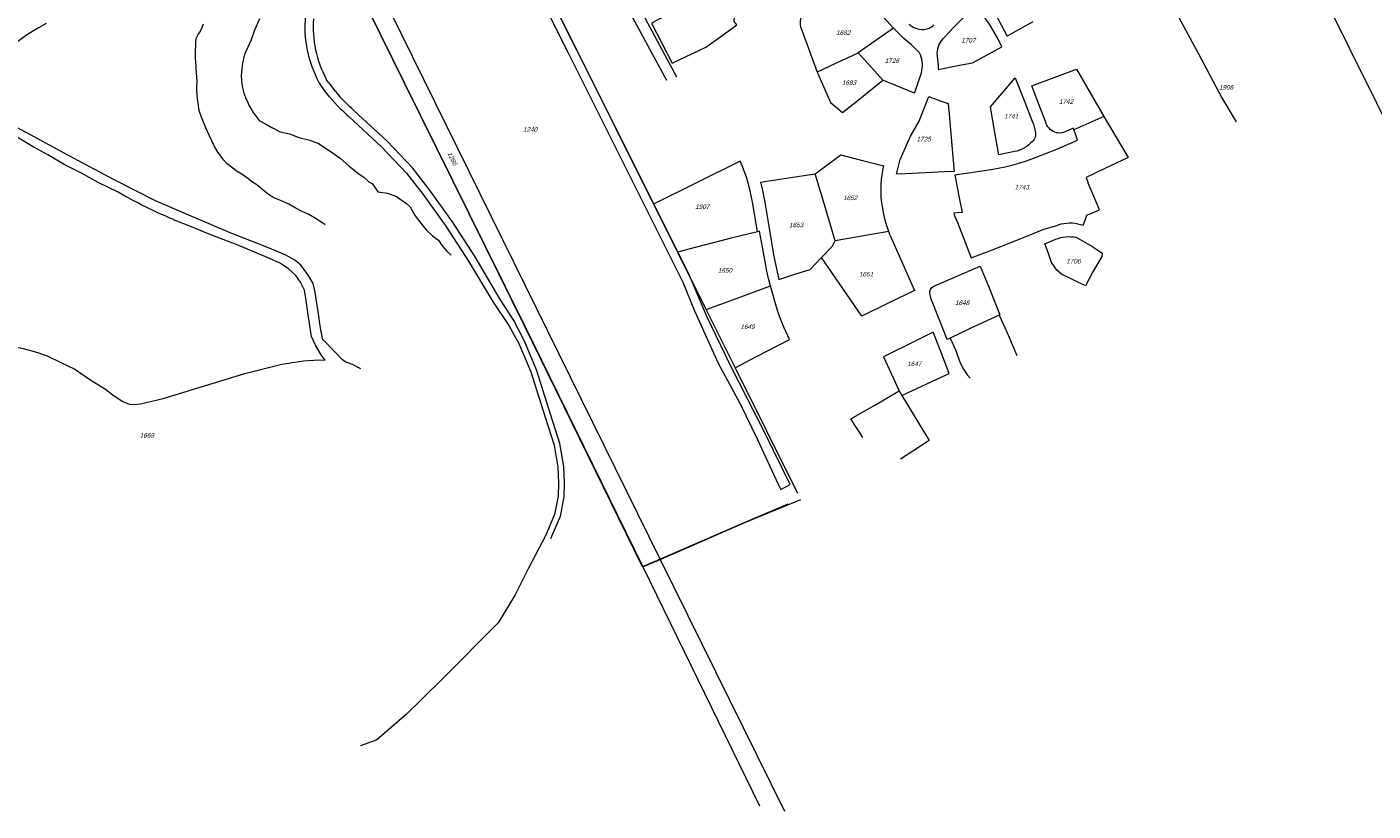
# Model space of a CAD drawing. Header units: metres. Extents: x 172462 to 175458, y 452773 to 455615.
# Tile 10 of 45: x 174014 to 174455, y 453146 to 453403. Entities that reach past the tile are written whole.
import ezdxf
from ezdxf.enums import TextEntityAlignment as Align

# ---------------------------------------------------------------- set-up
doc = ezdxf.new("R2010")
doc.units = ezdxf.units.M
doc.header["$MEASUREMENT"] = 0
doc.layers.add('BGT Ondergrond', color=7, linetype='Continuous', lineweight=0)
doc.layers.add('DKK ondergrond', color=7, linetype='Continuous', lineweight=0)
doc.styles.add('Style-arial I 0.26180', font='arial.shx', dxfattribs={"oblique": 15})

msp = doc.modelspace()

# ---------------------------------------------------------------- linework, layer by layer
at = {"layer": 'BGT Ondergrond', "color": 7, "linetype": 'Continuous', "lineweight": 0, "flags": 128}
for points in [[(174131.99, 453514), (174160.71, 453455.85), (174191.79, 453393.87), (174229.14, 453319.23), (174232.99, 453309.89), (174240.74, 453292.71), (174247.96, 453279.43), (174253.64, 453267.8), (174260.3, 453253.35), (174261.29, 453251.35)], [(174263.49, 453246.63), (174249.41, 453240.54), (174215.98, 453226.02), (174177.45, 453304.76), (174164.49, 453330.86), (174137.86, 453384.67), (174087.81, 453486.33)], [(174261.29, 453251.35), (174264.3, 453253.06), (174256.09, 453269.7), (174244.64, 453292.15), (174237.07, 453307.97), (174231.11, 453321.99), (174194.47, 453395.22), (174163.4, 453457.19), (174153.98, 453476.26)], [(174200.87, 453435.26), (174201.6, 453433.9), (174227.12, 453386.5)], [(174198.04, 453433.07), (174198.31, 453432.58), (174223.82, 453385.4)], [(174390.12, 453408.56), (174398.76, 453392.55), (174405.7, 453379.63), (174410.38, 453371.71)], [(174090.56, 453405.46), (174088.89, 453401.75), (174087.81, 453398.55), (174085.64, 453393.84), (174084.96, 453390.93), (174084.58, 453386.93), (174084.7, 453384.04), (174085.32, 453381.44), (174085.93, 453379.75), (174086.63, 453378.25), (174087.04, 453377.25), (174088.46, 453374.76), (174090.37, 453372.18), (174092.48, 453371.09), (174094.58, 453369.9), (174097.29, 453368.52), (174100.39, 453367.84), (174103.4, 453366.66), (174107, 453365.78), (174109.81, 453364.7), (174114.02, 453361.93), (174116.93, 453359.85), (174119.75, 453357.37), (174122.76, 453354.89), (174124.67, 453353.6), (174126.28, 453352.11), (174127.38, 453351.52), (174128.39, 453350.13), (174129.3, 453348.83), (174132.5, 453348.35), (174135.4, 453347.27), (174138.72, 453344.99), (174139.92, 453343.9), (174141.54, 453341.01), (174143.76, 453338.03), (174145.27, 453336.24), (174147.18, 453334.45), (174149.18, 453332.97), (174150.3, 453331.17), (174151.81, 453329.48), (174153.31, 453328.09)], [(174020.62, 453403.92), (174018.13, 453402.51), (174014.54, 453400.29), (174011.36, 453398.07)], [(174112.06, 453337.98), (174110.58, 453339.02), (174108.57, 453340.31), (174106.66, 453341.39), (174104.26, 453342.48), (174102.25, 453343.57), (174100.15, 453344.75), (174097.74, 453345.84), (174095.24, 453346.92), (174093.43, 453347.91), (174091.72, 453349.4), (174089.71, 453351.08), (174087.91, 453352.17), (174086.5, 453353.46), (174083.69, 453355.24), (174083.19, 453355.44), (174081.38, 453356.93), (174079.97, 453358.02), (174078.87, 453359.21), (174076.85, 453361.8), (174075.74, 453363.89), (174074.12, 453367.18), (174073, 453369.77), (174071.58, 453373.26), (174070.77, 453375.45), (174070.46, 453377.85), (174070.25, 453379.25), (174070.03, 453381.94), (174070.02, 453383.34), (174070.11, 453385.14), (174069.79, 453388.94), (174069.78, 453390.14), (174069.67, 453391.14), (174069.56, 453392.73), (174069.55, 453395.13), (174069.64, 453396.73), (174069.63, 453397.63), (174069.82, 453399.03), (174070.41, 453400.34), (174071.11, 453401.24), (174071.8, 453402.64), (174072.19, 453403.85)], [(174110.1, 453384.53), (174110.39, 453384.01)], [(174113.05, 453384.74), (174112.6, 453385.39), (174112.39, 453385.77)], [(174116.99, 453376.07), (174117.66, 453375.41), (174118.34, 453374.76), (174119.03, 453374.13), (174119.8, 453373.45), (174130.47, 453363.52), (174138.7, 453354.97), (174144.12, 453347.96), (174151.53, 453337.59), (174158.93, 453326.13), (174167.09, 453312.67), (174172.19, 453305.07), (174175.48, 453299.15), (174179.34, 453289.88), (174184.03, 453275.11), (174186.98, 453265.94), (174188.23, 453258.75), (174188.46, 453253.45), (174188.29, 453249.25), (174187.13, 453243.25), (174184.17, 453236.24), (174178.64, 453225.61), (174174.3, 453216.88), (174168.66, 453207.75), (174150.39, 453189.25), (174138.57, 453177.68), (174128.92, 453169.42), (174125.14, 453168), (174123.62, 453167.51)], [(174185.98, 453235.38), (174189.05, 453242.67), (174190.28, 453249.02), (174190.46, 453253.46), (174190.22, 453258.96), (174188.93, 453266.42), (174185.93, 453275.72), (174181.22, 453290.57), (174177.33, 453299.92), (174173.8, 453306.67), (174169.26, 453313.79), (174161.15, 453327.5), (174153.68, 453339.05), (174146.21, 453349.51), (174140.67, 453356.67), (174132.29, 453365.38), (174121.53, 453375.39), (174121.45, 453375.46), (174120.77, 453376.06), (174120.11, 453376.66), (174119.46, 453377.28)], [(174044.25, 453348.7), (174037.74, 453351.86), (174032.22, 453354.92), (174026.6, 453357.78), (174021.19, 453360.95), (174016.37, 453363.52), (174011.46, 453366.48), (174008.25, 453368.26), (174006.34, 453369.15), (174005.14, 453369.54), (174003.84, 453369.64), (174002.14, 453369.62), (174000.25, 453369.21), (173999.38, 453368.87), (173999.05, 453368.73)], [(174123.67, 453290.93), (174120.96, 453292.31), (174118.76, 453293.1), (174117.66, 453293.79), (174111.92, 453299.85), (174111.32, 453300.54), (174111.01, 453301.44), (174110.7, 453303.14), (174110.29, 453305.64), (174109.87, 453309.03), (174109.34, 453312.43), (174108.72, 453316.02), (174108.11, 453318.81), (174106.89, 453320.91), (174105.48, 453323), (174104.07, 453324.79), (174102.06, 453326.47), (174099.15, 453328.15), (174096.05, 453329.43), (174091.34, 453331.4), (174081.42, 453335.14), (174067.39, 453341.15), (174056.46, 453345.88), (174043.13, 453352.69), (174027.98, 453360.69), (174015.55, 453367.51), (174009.43, 453370.77)], [(174034.94, 453287.37), (174040.06, 453284.21), (174042.57, 453282.32), (174045.78, 453280.24), (174047.88, 453279.36), (174049.48, 453279.17), (174051.58, 453279.48), (174058.97, 453281.13), (174085.7, 453289.39), (174097.87, 453292.46), (174104.96, 453293.51), (174109.96, 453293.84), (174112.06, 453293.75), (174110.75, 453295.44), (174108.83, 453298.63), (174107.51, 453301.42), (174106.37, 453309.31), (174105.84, 453313.3), (174105.22, 453316.6), (174104, 453319.29), (174102.39, 453321.48), (174100.08, 453323.66), (174097.27, 453325.44), (174093.06, 453327.32), (174083.24, 453331.45), (174074.02, 453334.99), (174067.71, 453337.55), (174062.35, 453339.72)], [(173990.43, 453308.96), (173997.81, 453304.29), (174000, 453302.95), (174002.57, 453301.26), (174004.78, 453300.18), (174006.48, 453299.59), (174009.29, 453298.31), (174012.69, 453297.63), (174014.79, 453297.14), (174017.49, 453296.36), (174021, 453295.18), (174025.51, 453292.91), (174030.02, 453290.74), (174034.94, 453287.37)]]:
    msp.add_lwpolyline(points, dxfattribs=at)
at = {"layer": 'BGT Ondergrond', "color": 7, "linetype": 'Continuous', "lineweight": 0, "extrusion": (0, 0, -1)}
for centre, radius, start, end in [((-174143.75, 453402.77), 38.27, 331.5389, 5.5125), ((-174155.95, 453415.13), 55.17, 314.9333, 325.6702), ((-174129.99, 453498.85), 172.9, 293.029, 299.7282)]:
    msp.add_arc(centre, radius, start, end, dxfattribs=at)
at = {"layer": 'BGT Ondergrond', "color": 7, "linetype": 'Continuous', "lineweight": 0}
for centre, radius, start, end in [((174143.74, 453402.77), 35.66, 175.6585, 208.4718), ((174155.86, 453415.04), 52.45, 215.2861, 226.0491)]:
    msp.add_arc(centre, radius, start, end, dxfattribs=at)
at = {"layer": 'DKK ondergrond', "color": 6, "linetype": 'Continuous', "lineweight": 0, "flags": 128}
for points in [[(174350.02, 453591.93), (174403.99, 453483.23), (174473.55, 453343.29), (174497.62, 453294.2)], [(174086.09, 453489.82), (174137.86, 453384.67), (174164.49, 453330.86), (174177.44, 453304.86), (174216.02, 453226.04)], [(174100, 453475.57), (174221.76, 453228.52)], [(174176.83, 453430.41), (174194.47, 453395.22), (174219.59, 453344.81)], [(174326.33, 453417.78), (174331.48, 453407.19), (174335.4, 453399.79)], [(174243.96, 453416.95), (174223.73, 453406.59), (174218.88, 453404.07), (174225.64, 453390.9), (174236.69, 453396.16), (174241.55, 453399.69), (174246.82, 453403.51), (174245.97, 453404.54), (174246.5, 453413)], [(174298.18, 453402.39), (174295.96, 453404.78), (174293.79, 453407.2), (174291.66, 453409.67), (174289.58, 453412.18)], [(174269.62, 453408.28), (174269.16, 453407.89), (174268.75, 453407.44), (174268.4, 453406.95), (174268.1, 453406.43), (174267.87, 453405.87), (174267.7, 453405.29), (174267.61, 453404.69), (174267.58, 453404.09), (174267.62, 453403.49), (174267.73, 453402.89), (174267.91, 453402.32), (174268.15, 453401.76)], [(174323.37, 453407.82), (174321.75, 453406.59), (174317.99, 453402.86), (174314.68, 453399.39)], [(174333.61, 453396.3), (174332.21, 453399.3), (174329.61, 453403.7), (174328.39, 453405.41), (174326.32, 453407.4)], [(174343.76, 453404.49), (174335.4, 453399.79)], [(174268.15, 453401.76), (174270.63, 453394.85), (174273.16, 453388.06)], [(174298.18, 453402.39), (174290.92, 453397.38), (174286.53, 453394.36)], [(174301.54, 453399.04), (174298.18, 453402.39)], [(174303.31, 453403.77), (174303.78, 453403.33), (174304.29, 453402.94), (174304.84, 453402.62), (174305.42, 453402.36), (174306.03, 453402.16), (174306.66, 453402.04), (174307.3, 453401.98), (174307.94, 453401.99), (174308.57, 453402.08), (174309.19, 453402.23), (174309.79, 453402.45), (174310.36, 453402.74), (174310.9, 453403.08), (174311.4, 453403.49)], [(174306.66, 453394.37), (174304.06, 453396.97), (174301.54, 453399.04)], [(174314.68, 453399.39), (174314.18, 453398.86), (174313.74, 453398.28), (174313.35, 453397.66), (174313.02, 453397.01), (174312.76, 453396.33), (174312.56, 453395.63), (174312.43, 453394.92), (174312.37, 453394.19)], [(174324.04, 453391.11), (174329.06, 453393.83), (174333.61, 453396.3)], [(174281.19, 453391.86), (174273.16, 453388.06)], [(174281.19, 453391.86), (174286.53, 453394.36)], [(174286.53, 453394.36), (174290.93, 453389.53), (174294.66, 453385.43)], [(174307.27, 453387.77), (174307.45, 453388.5), (174307.57, 453389.24), (174307.63, 453390), (174307.62, 453390.75), (174307.55, 453391.5), (174307.42, 453392.24), (174307.23, 453392.97), (174306.97, 453393.68), (174306.66, 453394.37)], [(174312.37, 453394.19), (174312.8, 453390.35), (174312.72, 453388.91)], [(174312.72, 453388.91), (174319.75, 453390.29), (174324.04, 453391.11)], [(174273.16, 453388.06), (174273.33, 453387.61), (174277.52, 453378.11)], [(174304.99, 453381.13), (174307.27, 453387.77)], [(174347.98, 453371.69), (174346.21, 453376.31), (174343.47, 453383.55), (174351.67, 453386.59), (174358.02, 453388.95)], [(174358.02, 453388.95), (174367.03, 453373.54)], [(174287.07, 453379.28), (174294.66, 453385.43)], [(174304.99, 453381.13), (174294.66, 453385.43)], [(174329.94, 453376.65), (174333.74, 453381.13), (174337.98, 453386.13)], [(174337.98, 453386.13), (174341.14, 453378.18), (174343.6, 453371.95)], [(174277.52, 453378.11), (174279.25, 453376.62), (174281.47, 453374.75)], [(174281.47, 453374.75), (174287.07, 453379.28)], [(174314.86, 453355.33), (174302.12, 453354.74), (174299.16, 453354.6), (174300.37, 453359.47), (174303.71, 453367.1), (174306.59, 453372), (174309.67, 453380), (174313.39, 453378.65), (174316.07, 453377.73), (174316.44, 453373.09), (174317.5, 453361.54), (174318.02, 453355.48)], [(174337.72, 453361.99), (174335.84, 453361.58), (174332.58, 453360.9), (174331.46, 453367.57), (174329.94, 453376.65)], [(174367.03, 453373.54), (174357.22, 453369.16)], [(174367.03, 453373.54), (174374.96, 453360.03), (174367.12, 453356.32), (174361.26, 453353.52), (174361.91, 453351.7)], [(174343.6, 453371.95), (174343.96, 453371.03), (174344.25, 453370.09), (174344.47, 453369.13), (174344.62, 453368.16)], [(174353.83, 453368.22), (174353.25, 453368.11), (174352.68, 453368.07), (174352.1, 453368.1), (174351.52, 453368.2), (174350.97, 453368.37), (174350.44, 453368.6), (174349.94, 453368.9), (174349.48, 453369.25), (174349.07, 453369.66), (174348.7, 453370.11), (174348.4, 453370.61), (174348.16, 453371.13), (174347.98, 453371.69)], [(174357.22, 453369.16), (174357.04, 453369.65), (174356.29, 453369.32), (174353.83, 453368.22)], [(174358.42, 453365.78), (174357.7, 453367.82), (174357.22, 453369.16)], [(174343.16, 453364.89), (174342.51, 453364.27), (174341.81, 453363.72), (174341.06, 453363.23), (174340.27, 453362.81), (174339.44, 453362.46), (174338.59, 453362.19), (174337.72, 453361.99)], [(174341.38, 453358.9), (174344.84, 453360.15), (174348.27, 453361.46), (174351.68, 453362.84), (174355.07, 453364.28), (174358.42, 453365.78)], [(174344.62, 453368.16), (174344.64, 453367.69), (174344.6, 453367.22), (174344.5, 453366.76), (174344.34, 453366.32), (174344.12, 453365.91), (174343.85, 453365.53), (174343.52, 453365.18), (174343.16, 453364.89)], [(174272.49, 453354.7), (174276.79, 453357.87), (174280.95, 453360.93), (174288.04, 453359.12), (174294.98, 453357.34)], [(174253.56, 453335.79), (174252.16, 453344.36), (174251.25, 453349.14), (174250.16, 453353.32), (174248.66, 453357.12), (174247.88, 453358.88), (174219.59, 453344.81)], [(174294.28, 453345.34), (174294.13, 453346.85), (174294.06, 453348.35), (174294.05, 453349.86), (174294.1, 453351.37), (174294.22, 453352.88), (174294.41, 453354.38), (174294.66, 453355.87), (174294.98, 453357.34)], [(174318.21, 453354.4), (174330.07, 453356.19), (174332.4, 453356.53)], [(174332.4, 453356.53), (174334.66, 453357.04), (174336.92, 453357.6), (174339.15, 453358.23), (174341.38, 453358.9)], [(174254.59, 453351.99), (174263.74, 453353.37), (174272.49, 453354.7)], [(174254.59, 453351.99), (174255.11, 453349.83), (174255.56, 453347.66), (174255.96, 453345.48)], [(174279.05, 453332.78), (174275.98, 453343.17), (174272.49, 453354.7)], [(174318.02, 453355.48), (174314.86, 453355.33)], [(174318.21, 453354.4), (174319.38, 453347.96), (174320.59, 453342.11), (174318.93, 453341.98), (174317.86, 453341.88), (174318.28, 453340.8), (174319.06, 453338.78), (174323.6, 453327.19), (174329.69, 453329.56), (174341.79, 453334.31)], [(174360.3, 453337.89), (174360.92, 453339.55), (174361.5, 453341.17), (174363.33, 453341.97), (174365.56, 453342.91), (174364.37, 453345.78), (174361.91, 453351.7)], [(174219.59, 453344.81), (174227.42, 453329.1)], [(174255.96, 453345.48), (174256.94, 453339.53), (174258.16, 453332.3)], [(174296.57, 453335.83), (174295.97, 453337.7), (174295.45, 453339.58), (174294.99, 453341.49), (174294.6, 453343.41), (174294.28, 453345.34)], [(174351.27, 453337.75), (174352.14, 453338.06), (174353.03, 453338.31), (174353.93, 453338.49), (174354.85, 453338.6), (174355.77, 453338.65), (174356.69, 453338.63), (174357.61, 453338.55), (174358.52, 453338.39), (174359.42, 453338.18), (174360.3, 453337.89)], [(174253.56, 453335.79), (174244.96, 453333.62), (174233.18, 453330.59), (174227.42, 453329.1)], [(174254.29, 453335.97), (174253.56, 453335.79)], [(174256.18, 453325.35), (174255.2, 453330.67), (174254.29, 453335.97)], [(174296.57, 453335.83), (174287.17, 453334.18), (174279.05, 453332.78)], [(174297.03, 453334.52), (174296.57, 453335.83)], [(174297.03, 453334.52), (174305.02, 453316.58)], [(174341.79, 453334.31), (174343.63, 453335.13), (174345.51, 453335.89), (174347.4, 453336.58), (174349.33, 453337.2), (174351.27, 453337.75)], [(174351.29, 453333.29), (174352.08, 453333.59), (174352.88, 453333.83), (174353.71, 453334), (174354.54, 453334.12), (174355.39, 453334.17), (174356.23, 453334.15), (174357.07, 453334.08), (174357.9, 453333.94)], [(174357.9, 453333.94), (174359.31, 453333.22), (174363.12, 453331.1), (174365.43, 453329.55), (174366.46, 453328.71), (174366.4, 453327.62), (174363.37, 453322.65), (174361.05, 453318.1)], [(174258.16, 453332.3), (174258.9, 453328.24), (174259.71, 453324.19), (174260.6, 453320.16)], [(174274.58, 453327.32), (174278.09, 453330.98), (174278.62, 453331.95), (174279.05, 453332.78)], [(174347.73, 453331.8), (174351.29, 453333.29)], [(174351.59, 453323.21), (174349.93, 453325.73), (174348.75, 453329), (174347.73, 453331.8)], [(174227.42, 453329.1), (174236.81, 453310.24)], [(174257.86, 453318.06), (174257.25, 453320.48), (174256.7, 453322.91), (174256.18, 453325.35)], [(174260.6, 453320.16), (174266.21, 453321.95), (174270.8, 453323.37), (174274.58, 453327.32)], [(174287.74, 453308.1), (174274.58, 453327.32)], [(174311.3, 453317.95), (174326.48, 453324.54), (174329.24, 453317.95), (174333.01, 453308.58), (174332.77, 453308.47)], [(174361.05, 453318.1), (174357.19, 453319.91), (174354.97, 453320.96), (174353.26, 453321.77), (174351.59, 453323.21)], [(174241.08, 453311.83), (174257.86, 453318.06)], [(174261.1, 453307.31), (174260.21, 453309.97), (174259.37, 453312.65), (174258.58, 453315.35), (174257.86, 453318.06)], [(174305.02, 453316.58), (174296.43, 453312.37), (174287.74, 453308.1)], [(174310.06, 453315.83), (174310.08, 453316.2), (174310.15, 453316.56), (174310.29, 453316.91), (174310.47, 453317.22), (174310.71, 453317.51), (174310.99, 453317.75), (174311.3, 453317.95)], [(174241.08, 453311.83), (174236.81, 453310.24)], [(174310.58, 453313.47), (174310.37, 453314.04), (174310.21, 453314.63), (174310.11, 453315.23), (174310.06, 453315.83)], [(174315.76, 453300.54), (174313.12, 453307.18), (174310.58, 453313.47)], [(174236.81, 453310.24), (174246.27, 453291.26)], [(174246.27, 453291.26), (174250.97, 453293.7), (174256.66, 453296.67), (174264.07, 453300.45), (174262.38, 453304.31), (174261.1, 453307.31)], [(174332.77, 453308.47), (174323.5, 453304.21), (174316.66, 453300.96)], [(174332.77, 453308.47), (174334.63, 453304.43), (174336.11, 453300.94), (174338.21, 453296), (174338.53, 453295.24)], [(174300.91, 453282.21), (174302.72, 453283.05), (174309.01, 453285.98), (174315.38, 453288.95), (174316.34, 453289.4), (174313.38, 453297.09), (174311.15, 453302.88), (174303.23, 453298.95), (174297.46, 453296.1), (174294.87, 453294.81), (174300.03, 453283.67)], [(174316.66, 453300.96), (174315.76, 453300.54)], [(174316.66, 453300.96), (174318.4, 453297.07), (174320.01, 453292.89), (174321.08, 453290.73), (174322.24, 453288.95), (174323.29, 453287.79)], [(174246.27, 453291.26), (174266.73, 453250.2)], [(174284.16, 453274.52), (174292.07, 453279.03), (174298.73, 453282.92), (174300.03, 453283.67)], [(174300.03, 453283.67), (174300.91, 453282.21)], [(174300.91, 453282.21), (174309.84, 453267.46), (174304.48, 453263.99), (174300.41, 453261.34)], [(174288.12, 453268.39), (174286.83, 453270.45), (174285.51, 453272.5), (174284.16, 453274.52)], [(174221.76, 453228.52), (174249.41, 453240.54), (174267.75, 453248.15)], [(174216.02, 453226.04), (174221.76, 453228.52)], [(174221.76, 453228.52), (174262.43, 453146.12)], [(174216.02, 453226.04), (174254.27, 453147.88)]]:
    msp.add_lwpolyline(points, dxfattribs=at)

# ---------------------------------------------------------------- texts
at = {"layer": 'DKK ondergrond', "color": 6, "linetype": 'Continuous', "lineweight": 0, "style": 'Style-arial I 0.26180', "oblique": 15}
for s, p in [('1682', (174281.67, 453400.94)), ('1707', (174322.66, 453398.43)), ('1726', (174297.62, 453391.76)), ('1683', (174283.56, 453384.55)), ('1906', (174407.06, 453383.03)), ('1742', (174354.66, 453378.39)), ('1741', (174336.65, 453373.6)), ('1240', (174179.13, 453369.27)), ('1725', (174308.02, 453366.11)), ('1652', (174283.94, 453346.87)), ('1743', (174340.14, 453350.36)), ('1907', (174235.53, 453343.99)), ('1653', (174266.26, 453337.99)), ('1706', (174357.06, 453326.13)), ('1650', (174242.96, 453323.11)), ('1651', (174289.17, 453321.88)), ('1648', (174320.62, 453312.54)), ('1649', (174250.35, 453304.66)), ('1647', (174304.95, 453292.54)), ('1669', (174053.64, 453269.1))]:
    msp.add_text(s, height=1.5, dxfattribs=at).set_placement(p, align=Align.MIDDLE_CENTER)
msp.add_text('1286', height=1.5, rotation=295.4, dxfattribs=at).set_placement((174153.68, 453359.71), align=Align.MIDDLE_CENTER)

doc.saveas('drawing.dxf')
